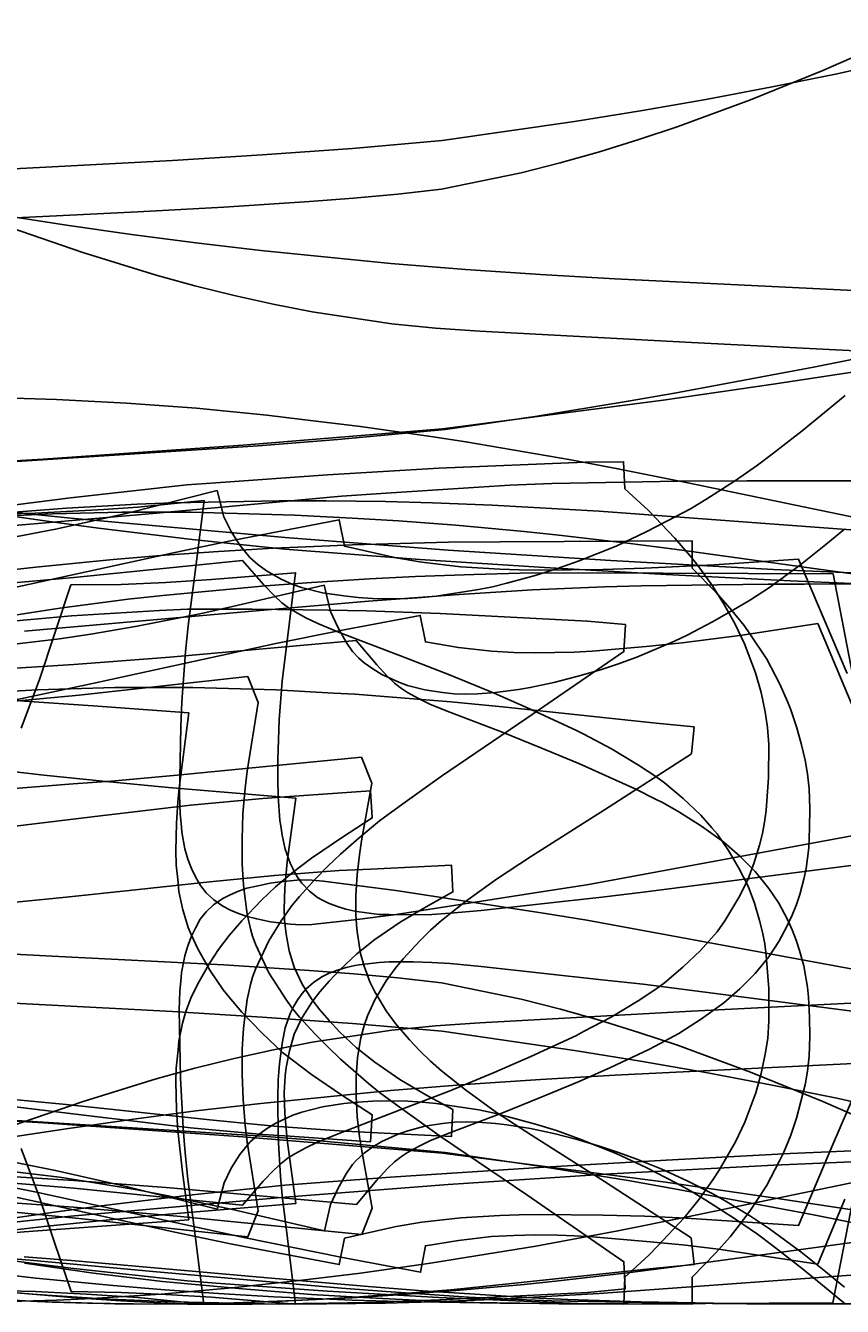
# Model space of a CAD drawing. Header units: millimetres. Extents: x 0 to 1204, y -1 to 532.
# Tile 15 of 16: x 448 to 750, y -1 to 473. Entities that reach past the tile are written whole.
import ezdxf

# ---------------------------------------------------------------- set-up
doc = ezdxf.new("R2010")
doc.units = ezdxf.units.MM
doc.layers.add('1', color=7, linetype='Continuous')
doc.layers.add('19', color=7, linetype='Continuous')

# ---------------------------------------------------------------- blocks, each defined once
blk = doc.blocks.new('PART001')
at = {"layer": '1'}
for points in [[(447.1, 249.2), (534.2, 256.8), (574.5, 260.3), (608.1, 262.8), (635.2, 264.5), (661.9, 265.6), (675.5, 266), (722.6, 266.6), (736, 266.6), (786, 266.7)], [(751, 38.8), (740.9, 14.8), (704.1, 20.3), (690.8, 21.9), (677.5, 23.2), (657.5, 24.9), (650.8, 25.3), (644.7, 25.5), (636.5, 25.6), (628.3, 25.4), (620.1, 25), (607.9, 23.6), (595.6, 21.6), (593.8, 11.8), (564.3, 17.4), (528.3, 24.7), (472.4, 36.9), (451.5, 41.5), (427.2, 46.3)]]:
    blk.add_lwpolyline(points, dxfattribs=at)
blk = doc.blocks.new('PART002')
at = {"layer": '1'}
for points in [[(419.3, 286.3), (449.2, 288.8), (494.6, 292.8), (564.5, 299.1), (581, 300.3), (611.5, 302.3), (626.9, 303.2), (642.4, 303.8), (689.2, 304.7), (714.7, 304.8), (734.5, 304.9), (784.5, 304.9)], [(758.5, 86.9), (746.1, 58.2), (733.8, 29.1), (692.2, 31.8), (676.7, 32.5), (661.3, 32.9), (638, 33.2), (630.3, 33), (623.1, 32.8), (608.7, 31.9), (594.3, 30.3), (584.8, 28.7), (565.6, 24.4), (563.7, 14.6), (534.2, 20.2), (524, 22.2), (502.8, 26.6), (442.3, 39.9)]]:
    blk.add_lwpolyline(points, dxfattribs=at)
blk = doc.blocks.new('PART003')
at = {"layer": '1'}
for points in [[(769.3, 63.4), (742.8, 75), (716, 85.9), (689, 95.9), (674.6, 100.6), (660.1, 105.1), (645.6, 109.2), (631.1, 112.9), (601.5, 119), (585.4, 120.8), (569.1, 122.3), (552.6, 123.5), (520.9, 125.6), (457.4, 128.8), (265.6, 138.9)], [(400.8, 418.1), (501.9, 423.4), (535.1, 425.5), (568.6, 427.9), (601.8, 430.8), (650.8, 437.9), (675.2, 441.9), (699.5, 446.1), (724, 450.7), (748.1, 455.5), (827.1, 473.4)]]:
    blk.add_lwpolyline(points, dxfattribs=at)
blk = doc.blocks.new('PART005')
at = {"layer": '1'}
for points in [[(439.2, 222.8), (451.4, 225.3), (472.3, 229.8), (540.2, 244.6), (564.2, 249.4), (593.7, 255), (595.6, 245.2), (607.8, 243.1), (620.1, 241.8), (628.3, 241.3), (636.4, 241.2), (650.7, 241.4), (657.4, 241.8), (677.4, 243.5), (690.7, 244.9), (712.9, 247.7), (740.9, 252), (753.5, 222)], [(785.9, 0), (735.9, 0.2), (702.3, 0.3), (675.4, 0.8), (648.4, 1.7), (635.1, 2.3), (594.6, 4.9), (574.4, 6.5), (534.2, 10), (464.5, 16.1), (447, 17.5)]]:
    blk.add_lwpolyline(points, dxfattribs=at)
blk = doc.blocks.new('PART006')
at = {"layer": '1'}
for points in [[(442.3, 265.1), (502.8, 278.3), (524, 282.7), (534.2, 284.7), (563.7, 290.4), (565.6, 280.6), (584.8, 276.3), (594.3, 274.7), (608.7, 273), (623.1, 272.1), (630.3, 271.9), (638, 271.8), (661.3, 272), (676.7, 272.5), (702.6, 273.7), (733.8, 275.8), (746.1, 246.8), (751.8, 233.5)], [(784.5, 0), (734.5, 0.1), (714.7, 0.1), (689.2, 0.3), (642.4, 1.2), (626.9, 1.8), (611.5, 2.6), (581, 4.6), (564.5, 5.9), (494.6, 12.1), (449.2, 16.2), (419.3, 18.6)]]:
    blk.add_lwpolyline(points, dxfattribs=at)
blk = doc.blocks.new('PART011')
at = {"layer": '1'}
for points in [[(438.8, 403.2), (462.6, 399.5), (486.7, 396.1), (510.6, 393), (534.6, 390.1), (582.8, 385.3), (610.4, 383.1), (638.2, 381.2), (665.8, 379.6), (875.8, 369.4)], [(905.7, 119.1), (694.1, 108.5), (615.8, 104.1), (599.3, 103), (583.1, 101.4), (553.7, 97), (539.3, 94.1), (524.7, 90.9), (510.2, 87.3), (495.9, 83.4), (468.8, 75), (441.8, 65.7)]]:
    blk.add_lwpolyline(points, dxfattribs=at)
blk = doc.blocks.new('PART014')
at = {"layer": '1'}
for points in [[(814.4, 55.3), (724.6, 51.5), (664.3, 48.2), (604, 44.3), (543.7, 39.6), (464.2, 32.5), (424.5, 28.4)], [(405.5, 297.1), (457.2, 289.6), (474.5, 287.3), (509.2, 283.1), (543.5, 279.5), (593.5, 275.7), (639.7, 272.8), (684.8, 270.2), (730.8, 267.8), (776.5, 265.8)]]:
    blk.add_lwpolyline(points, dxfattribs=at)
blk = doc.blocks.new('PART015')
at = {"layer": '1'}
blk.add_lwpolyline([(58, 311.9), (105.7, 296.7), (150.2, 287.7), (183.6, 281.5), (203.4, 277.8), (224.3, 274.3), (252.5, 270.4), (267.7, 268.5), (290.2, 266.3), (303.2, 265.3), (314.1, 264.5), (337.2, 263.6), (360.4, 263.3), (375.8, 263.4), (402.2, 264.3), (423.6, 265.6), (443.2, 267.1), (465.4, 269), (527.9, 275.3), (535.6, 266.4), (539.7, 262.2), (542.4, 259.7), (544.9, 257.8), (547.3, 256.3), (551.3, 254.1), (555.7, 252), (563.4, 248.8), (588, 239.4), (604.5, 233), (621, 226.2), (634.8, 220.2), (651.5, 212.4), (654.3, 211), (664.5, 205.6), (674.5, 199.6), (681, 195.3), (684.2, 193), (691.1, 187.2), (697.6, 181), (701.7, 176.4), (703.6, 174.1), (707.9, 167.9), (711.7, 161.4), (715.1, 154.8), (717.5, 148.4), (719.4, 142), (720.5, 137.7), (721.3, 133.4), (721.8, 129.1), (722.8, 116.9), (722.8, 104.7), (722.4, 98.4), (721.5, 92.6), (720, 85.4), (718, 78.2), (713.9, 67.4), (710.4, 60.1), (704.4, 49.6), (702, 46), (697, 38.9), (691.4, 31.9), (681.6, 21.4), (678.3, 18.1), (669.4, 10), (669.1, 0), (654.9, 0.1), (600.6, 2.4), (559.3, 4.8), (518, 7.8), (507.3, 8.6), (464.2, 13.3), (437, 16.8), (409.7, 20.9), (376.2, 26.7), (363.8, 29.1), (349.7, 31.7), (318.7, 38.5), (300.4, 42.8), (273.1, 49.7), (234.9, 60.1), (212.7, 66.5), (172.1, 78), (151.5, 42.3), (48.1, 72), (0, 85.8), (12.1, 132.8)], close=True, dxfattribs=at)
at = {"layer": '19'}
blk.add_text('PART015', height=1, dxfattribs=at).set_placement((0, 0))
blk = doc.blocks.new('PART019')
at = {"layer": '1'}
blk.add_lwpolyline([(54.3, 0), (12.1, 164), (0, 211.1), (48.1, 224.9), (151.5, 254.5), (172.2, 218.6), (213.3, 229.3), (225.7, 232.5), (250.5, 238.6), (279, 245), (307.7, 251), (326.9, 254.7), (346.4, 258.2), (366.2, 261.5), (385.3, 264.4), (395.4, 266), (413.5, 268.5), (432.2, 270.8), (451.3, 272.9), (479.9, 275.7), (499.1, 277.3), (518.9, 278.7), (539.4, 279.9), (560.2, 280.8), (568.4, 281.2), (604.2, 282.1), (623.3, 282.3), (694.4, 282.6), (694.4, 272.5), (703.2, 263.6), (708.5, 257.6), (713.6, 251.3), (715.8, 248.2), (722, 238.8), (726.9, 229.6), (729.7, 223.1), (730.9, 220), (733, 213.8), (734.8, 207.6), (736.2, 201.4), (737.1, 196.4), (737.7, 190.8), (738, 183.5), (737.9, 176.3), (737.6, 169), (736.6, 161.3), (735.8, 157.4), (734.3, 151.7), (733, 147.9), (731.4, 144), (729.6, 140), (726.5, 134.2), (722.8, 128.6), (717.7, 122.4), (712.1, 116.7), (706.1, 111.6), (697.9, 105.6), (689.4, 100.2), (680.7, 95.5), (678.3, 94.3), (664.1, 87.6), (652.5, 82.4), (638.5, 76.6), (624.5, 71), (603.7, 63.1), (597.2, 60.4), (593, 58.3), (589, 56.1), (586.7, 54.6), (584.2, 52.7), (581.6, 50.2), (577.6, 45.9), (570.1, 36.9), (501, 43.1), (465.4, 45.8), (435.9, 47.6), (418.6, 48.4), (401.5, 48.9), (384.5, 49.1), (358.7, 49), (333.1, 48.2), (322.1, 47.5), (307.5, 46.7), (281.9, 44.5), (256.2, 41.7), (230.4, 38.3), (204.4, 34.4), (179.7, 30.2), (151.2, 24.9), (102, 15.1)], close=True, dxfattribs=at)
at = {"layer": '19'}
blk.add_text('PART019', height=1, dxfattribs=at).set_placement((0, 0))
blk = doc.blocks.new('PART021')
at = {"layer": '1'}
for points in [[(776.5, 57.7), (730.7, 55.7), (684.8, 53.3), (639.6, 50.7), (582.7, 47), (543.5, 44), (509.2, 40.4), (474.5, 36.2), (457.2, 33.9), (405.5, 26.4)], [(424.4, 295.1), (464.2, 291), (543.6, 283.9), (604, 279.2), (664.3, 275.3), (724.5, 272), (814.4, 268.2)]]:
    blk.add_lwpolyline(points, dxfattribs=at)
blk = doc.blocks.new('PART023')
at = {"layer": '1'}
blk.add_lwpolyline([(57.9, 0), (12, 179.1), (0, 226.1), (48, 239.9), (151.4, 269.6), (172, 233.9), (212.6, 245.4), (234.8, 251.8), (273, 262.2), (300.3, 269.1), (318.6, 273.4), (349.7, 280.2), (363.7, 282.8), (387.3, 287.2), (418.7, 292.4), (436.9, 295.1), (464.1, 298.6), (507.2, 303.3), (517.9, 304.1), (559.3, 307.1), (600.6, 309.5), (654.8, 311.8), (669, 311.9), (669.4, 301.9), (678.2, 293.8), (688, 283.6), (694.2, 276.4), (696.9, 273), (701.9, 265.9), (706.4, 258.8), (710.3, 251.8), (713.8, 244.5), (717.9, 233.7), (720, 226.5), (721.5, 219.3), (722.3, 213.5), (722.8, 207.2), (722.7, 195), (721.8, 182.8), (721.2, 178.5), (720.4, 174.2), (719.3, 169.9), (717.4, 163.5), (715, 157.1), (711.7, 150.5), (706.5, 141.9), (703.6, 137.8), (701.6, 135.5), (697.5, 130.9), (691, 124.7), (684.1, 118.9), (680.9, 116.6), (674.4, 112.3), (664.4, 106.3), (654.2, 100.9), (651.5, 99.5), (634.7, 91.7), (621, 85.7), (604.4, 78.9), (587.9, 72.5), (563.3, 63.1), (555.6, 59.9), (551.3, 57.8), (547.2, 55.6), (544.8, 54.1), (542.3, 52.2), (539.6, 49.7), (535.5, 45.5), (527.9, 36.6), (465.4, 42.9), (443.1, 44.8), (423.5, 46.3), (402.2, 47.6), (375.7, 48.5), (360.4, 48.6), (337.2, 48.3), (314, 47.4), (303.1, 46.6), (290.2, 45.6), (267.6, 43.4), (238, 39.5), (224.2, 37.6), (203.3, 34.1), (183.5, 30.4), (150.2, 24.2), (105.6, 15.1)], close=True, dxfattribs=at)
at = {"layer": '19'}
blk.add_text('PART023', height=1, dxfattribs=at).set_placement((0, 0))
blk = doc.blocks.new('PART026')
at = {"layer": '1'}
for points in [[(440.4, 311.8), (533.6, 317.8), (563.2, 320.1), (602.9, 323.9), (636.2, 328.7), (670.7, 334.3), (687.9, 337.3), (739.4, 346.9), (905.1, 380)], [(765.2, 33.2), (724.4, 39.4), (683.6, 45.3), (601.9, 55.9), (528, 61.9), (454.1, 67.1), (380.2, 71.4)]]:
    blk.add_lwpolyline(points, dxfattribs=at)
blk = doc.blocks.new('PART028')
at = {"layer": '1'}
for points in [[(443.7, 284.1), (458.6, 286.9), (484.7, 292.8), (518.5, 301.2), (520.9, 291.5), (523.7, 286.1), (526.8, 281), (530.5, 276.5), (533.5, 273.9), (536.7, 271.5), (542.2, 268.4), (546.5, 266.5), (549.7, 265.3), (557.5, 263.4), (565.4, 262.2), (570.7, 261.6), (576, 261.3), (581.2, 261.2), (589.1, 261.3), (594.3, 261.6), (599.6, 262.1), (615.3, 264.6), (620.5, 265.6), (625.8, 266.9), (636.3, 269.8), (644.1, 272.2), (652.5, 275.2), (666.2, 280.7), (677.3, 285.9), (688.3, 291.6), (693.8, 294.5), (699.4, 297.9), (710.5, 305), (718.6, 310.6), (724.2, 314.8), (735.2, 323.4), (743.4, 330.1), (751.1, 336.4)], [(765.3, 47.4), (692.7, 32.3), (666.9, 27.1), (636.5, 21.5), (610.5, 17.2), (597.5, 15.2), (571.6, 11.5), (549.9, 8.8), (523.9, 6), (497.7, 3.7), (472, 2.1), (459, 1.5), (407, 0)]]:
    blk.add_lwpolyline(points, dxfattribs=at)
blk = doc.blocks.new('PART029')
at = {"layer": '1'}
for points in [[(443.4, 244.3), (460.1, 246.3), (471.6, 248.1), (488.8, 251), (512, 255.6), (524.1, 258.3), (558.1, 266.2), (560.4, 256.5), (563.1, 250.6), (566.2, 245.1), (568.6, 241.7), (570.9, 239.2), (572.9, 237.5), (576.1, 235.2), (579.5, 233.1), (585.8, 230.3), (589, 229.1), (595.4, 227.4), (601.9, 226.4), (606.3, 226), (610.6, 225.9), (615, 226), (621.5, 226.4), (630.1, 227.6), (634.4, 228.3), (643.1, 230.2), (651.7, 232.4), (660.4, 234.9), (666.8, 237), (673.9, 239.6), (687.8, 245.5), (692.5, 247.7), (701.9, 252.6), (711.2, 257.9), (716, 260.8), (723, 265.4), (734.6, 273.9), (743.9, 281.3), (750.8, 287)], [(759.1, 23.6), (687.7, 13.8), (670.4, 11.6), (644.9, 8.6), (632.2, 7.3), (606.8, 5), (585.5, 3.4), (568.4, 2.3), (547.1, 1.3), (521.6, 0.4), (496, 0), (470.4, 0.3), (457.4, 0.7), (407, 3)]]:
    blk.add_lwpolyline(points, dxfattribs=at)
blk = doc.blocks.new('PART034')
at = {"layer": '1'}
for points in [[(441.8, 398.7), (468.7, 389.4), (495.8, 381), (510.2, 377.1), (524.7, 373.5), (539.2, 370.3), (553.7, 367.4), (583.1, 363), (599.3, 361.4), (615.8, 360.3), (694.1, 356), (905.7, 345.3)], [(875.7, 95), (665.8, 84.8), (638.2, 83.2), (610.3, 81.3), (582.7, 79.1), (534.6, 74.3), (510.6, 71.5), (486.6, 68.3), (462.5, 64.9), (438.8, 61.3)]]:
    blk.add_lwpolyline(points, dxfattribs=at)
blk = doc.blocks.new('PART040')
at = {"layer": '1'}
for points in [[(407, 290.3), (457.5, 292.6), (483.1, 293.2), (508.8, 293.2), (521.7, 292.9), (547.2, 292.1), (568.5, 291), (585.6, 290), (606.8, 288.4), (632.2, 286.1), (645, 284.7), (670.5, 281.7), (687.8, 279.5), (759.1, 269.7)], [(750.8, 6.3), (743.9, 12), (734.6, 19.4), (723, 27.9), (716, 32.5), (706.6, 38.2), (702, 40.8), (692.6, 45.6), (683.2, 49.9), (673.9, 53.7), (666.8, 56.3), (660.4, 58.4), (651.8, 61), (643.1, 63.2), (634.5, 65), (625.8, 66.4), (621.5, 66.9), (615, 67.4), (610.7, 67.5), (606.3, 67.3), (601.9, 66.9), (595.4, 65.9), (589.1, 64.2), (585.8, 63.1), (579.5, 60.2), (576.1, 58.2), (572.9, 55.9), (570, 53.2), (568.6, 51.7), (566.2, 48.2), (563.2, 42.7), (560.4, 36.9), (558.2, 27.1), (524.1, 35), (500.3, 40.1), (488.8, 42.3), (471.6, 45.2), (460.1, 47), (443.5, 49)]]:
    blk.add_lwpolyline(points, dxfattribs=at)
blk = doc.blocks.new('PART041')
at = {"layer": '1'}
for points in [[(755, 44.1), (746.5, 0.5), (652.2, 0), (630.7, 0.3), (613.5, 0.6), (591.9, 1.4), (574.9, 2.3), (553.4, 3.6), (527.8, 5.6), (498.2, 8.4), (472.7, 11.5), (447.1, 15.1)], [(445.9, 213.3), (452.6, 231.3), (458.2, 248), (464.3, 266.3), (482.9, 266.5), (499.5, 267.2), (516.3, 268.3), (547.5, 270.8), (544.5, 246.6), (542.5, 230.6), (541.4, 216.3), (540.9, 201.7), (540.9, 194.5), (541.1, 187.9), (541.7, 179.1), (542, 177.1), (542.5, 173.6), (543.7, 168.5), (545.5, 163.3), (546.8, 160.5), (548.2, 158.1), (549.8, 155.8), (552.6, 152.9), (555.6, 150.6), (557.2, 149.7), (560, 148.3), (563, 147.2), (566.1, 146.2), (569.5, 145.5), (571.1, 145.3), (578.5, 144.3), (582.2, 144.2), (591.2, 144.1), (598, 144.3), (604.7, 144.7), (616.3, 145.8), (660.9, 150.7), (676.2, 152.5), (812.9, 170)]]:
    blk.add_lwpolyline(points, dxfattribs=at)
blk = doc.blocks.new('PART042')
at = {"layer": '1'}
blk.add_lwpolyline([(54.2, 282.6), (102, 267.4), (151.2, 257.7), (179.7, 252.4), (204.4, 248.2), (230.4, 244.3), (256.1, 240.8), (281.9, 238.1), (307.5, 235.9), (322.1, 235.1), (333.1, 234.4), (358.7, 233.6), (384.4, 233.5), (401.4, 233.7), (418.6, 234.2), (435.9, 235), (465.4, 236.8), (500.9, 239.5), (570, 245.7), (577.6, 236.7), (581.5, 232.4), (584.2, 229.9), (586.7, 227.9), (589, 226.4), (593, 224.3), (597.2, 222.2), (603.7, 219.5), (624.4, 211.6), (638.4, 206), (652.4, 200.2), (673.5, 190.7), (680.6, 187.1), (683.6, 185.6), (689.4, 182.3), (697.9, 177), (706.1, 171), (712.1, 165.8), (717.7, 160.2), (722.8, 153.9), (726.5, 148.4), (729.6, 142.6), (731.4, 138.6), (732.9, 134.7), (734.2, 130.9), (735.8, 125.2), (737.1, 117.4), (737.5, 113.6), (737.9, 106.3), (738, 99.1), (737.7, 91.8), (737.1, 86.2), (736.2, 81.2), (734.7, 75), (733, 68.8), (730.9, 62.6), (728.3, 56.2), (726.8, 53), (721.9, 43.8), (715.8, 34.4), (711.1, 28.2), (708.5, 24.9), (703.2, 19), (694.4, 10), (694.4, 0), (623.3, 0.3), (585.9, 0.9), (568.4, 1.4), (560.2, 1.8), (539.4, 2.7), (518.9, 3.9), (499.1, 5.3), (479.9, 6.9), (451.3, 9.6), (432.2, 11.8), (413.5, 14.1), (395.4, 16.6), (385.3, 18.1), (366.2, 21), (346.4, 24.4), (326.8, 27.9), (307.6, 31.6), (279, 37.6), (250.5, 44), (213.2, 53.2), (172.2, 63.9), (151.5, 28.1), (48.1, 57.7), (0, 71.5), (12.1, 118.6)], close=True, dxfattribs=at)
at = {"layer": '19'}
blk.add_text('PART042', height=1, dxfattribs=at).set_placement((0, 0))
blk = doc.blocks.new('PART047')
at = {"layer": '1'}
for points in [[(407.1, 336.5), (459, 334.9), (484.9, 333.6), (510.8, 331.7), (536.9, 329.1), (549.9, 327.6), (571.6, 324.9), (597.6, 321.3), (610.6, 319.3), (649.5, 312.6), (666.9, 309.3), (692.8, 304.1), (765.4, 289)], [(751.2, 0), (743.4, 6.4), (735.3, 13), (724.2, 21.7), (718.6, 25.9), (710.5, 31.5), (699.5, 38.5), (693.8, 41.9), (688.4, 44.9), (677.4, 50.6), (666.3, 55.7), (652.6, 61.2), (644.2, 64.3), (636.4, 66.6), (625.9, 69.5), (620.6, 70.8), (615.4, 71.9), (599.6, 74.3), (594.4, 74.8), (589.1, 75.1), (581.3, 75.3), (576, 75.1), (570.7, 74.8), (565.4, 74.3), (557.5, 73), (549.8, 71.1), (546.5, 69.9), (540.2, 67), (536.7, 64.9), (533.5, 62.6), (530.6, 59.9), (526.8, 55.4), (523.7, 50.3), (521, 44.9), (518.5, 35.2), (484.7, 43.6), (458.6, 49.5), (443.8, 52.4)]]:
    blk.add_lwpolyline(points, dxfattribs=at)
blk = doc.blocks.new('PART052')
at = {"layer": '1'}
for points in [[(827, 58.4), (748, 76.3), (724, 81.1), (699.5, 85.7), (675.2, 89.9), (650.8, 93.9), (601.8, 101), (568.6, 103.9), (535.1, 106.3), (501.9, 108.4), (400.7, 113.7)], [(393.4, 399.7), (489.1, 404.5), (520.9, 406.2), (552.6, 408.3), (569, 409.5), (585.4, 411), (601.5, 412.8), (631, 418.9), (645.5, 422.6), (660.1, 426.7), (674.6, 431.2), (688.9, 435.9), (716, 445.9), (742.8, 456.8), (769.3, 468.4)]]:
    blk.add_lwpolyline(points, dxfattribs=at)
blk = doc.blocks.new('PART053')
at = {"layer": '1'}
blk.add_lwpolyline([(15.7, 224.5), (55.4, 219.2), (180.9, 202.3), (259.8, 191.6), (268.4, 190.4), (268.4, 150.3), (325.3, 145.2), (336.7, 144.3), (354.6, 143.7), (372.5, 143.9), (384.5, 144.3), (396.4, 144.9), (426.3, 147.1), (462.5, 150.7), (485.8, 153.2), (515.8, 156.4), (539.7, 158.7), (563.7, 160.5), (575.4, 161.1), (605.3, 162.5), (605.8, 152.6), (595.9, 147.1), (586.2, 141.4), (576.9, 135), (570.2, 129.7), (563.9, 123.8), (559.9, 119.6), (556.5, 115.6), (553.7, 111.9), (549.9, 106.1), (547, 99.9), (545.2, 93.8), (544, 87.6), (543.7, 84.5), (543.5, 82.3), (543.3, 78.4), (543.5, 70.6), (544.4, 60.8), (547.6, 37.3), (512.2, 34.3), (500.5, 33.3), (477.3, 31.1), (454.2, 28.7), (439.5, 27), (433.1, 26.1), (390, 20.2), (338.1, 12.8), (312.1, 9.6), (307.5, 9.1), (287.2, 7), (277.5, 6.1), (263.5, 4.8), (247.4, 3.7), (237.5, 3), (213.3, 1.7), (180.7, 0.5), (139.5, 0), (90, 0.1), (40.1, 0.6), (0, 1.1), (10.1, 152.1)], close=True, dxfattribs=at)
at = {"layer": '19'}
blk.add_text('PART053', height=1, dxfattribs=at).set_placement((0, 0))
blk = doc.blocks.new('PART054')
at = {"layer": '1'}
blk.add_lwpolyline([(0, 189.8), (48.1, 203.5), (151.8, 232.8), (172.4, 197), (213.2, 208), (220.8, 210.1), (273.4, 223.4), (300.6, 229.6), (349.7, 239.6), (364, 242), (375.9, 244), (398.5, 247.6), (418.9, 250.3), (437.1, 252.4), (464.5, 254.9), (497.1, 256.8), (507.5, 257.3), (518.2, 257.3), (531.4, 257.3), (559.7, 257), (573.8, 256.7), (601.1, 255.7), (655.6, 252.9), (669.7, 251.6), (669.1, 241.6), (633.2, 216.9), (601.6, 195.5), (587.2, 185.2), (578.6, 178.9), (571, 172.6), (564.2, 166.6), (559.5, 162.1), (554.8, 157.4), (548.9, 150.9), (546.2, 147.7), (542.2, 141.9), (537.6, 134.5), (532.7, 124), (531.6, 121), (530.8, 118.3), (529.6, 112.8), (528.4, 104.3), (528.2, 102), (527.7, 94.4), (527.7, 85.1), (528.1, 75.7), (528.8, 66.2), (529.6, 60), (533.7, 34.5), (529.8, 24.9), (467.4, 31.7), (442.1, 34.2), (423.1, 35.8), (400.2, 37.7), (373, 39.1), (357.4, 39.7), (326.1, 40.1), (310.5, 39.9), (300.3, 39.6), (286.2, 39.1), (263.1, 37.9), (232.8, 35.7), (197.7, 32.5), (177.4, 30.3), (99.4, 22.1), (53.7, 0), (13.6, 141.7)], close=True, dxfattribs=at)
at = {"layer": '19'}
blk.add_text('PART054', height=1, dxfattribs=at).set_placement((0, 0))
blk = doc.blocks.new('PART055')
at = {"layer": '1'}
blk.add_lwpolyline([(0, 175.1), (48.1, 188.9), (151.7, 218.8), (172.5, 182.9), (213.8, 193), (231.9, 197.2), (260.5, 203.4), (279.6, 207.1), (308.3, 212.1), (337, 216.6), (366.9, 220.5), (386.3, 222.6), (395.9, 223.6), (423.1, 225.9), (451.9, 227.5), (480.6, 228.3), (509.4, 228.3), (540.3, 227.4), (561.5, 226.2), (569.6, 225.8), (605, 223), (624.1, 221.2), (681.1, 215.1), (695.1, 213.7), (694.1, 203.8), (661.9, 183), (634.9, 165.9), (621.9, 157.3), (610.5, 149.1), (601.6, 142), (597.5, 138.4), (593.5, 134.5), (587.4, 127.9), (584.4, 124.3), (581.1, 119.7), (576.9, 112.7), (574.1, 106.7), (572.9, 103.2), (571.7, 98.6), (570.4, 91.3), (570.3, 89.3), (569.9, 84.3), (569.9, 77), (570.3, 69.5), (571.2, 61.9), (572, 56.8), (575.9, 35.5), (572, 25.8), (503.7, 32.6), (465.2, 35.9), (434, 38.1), (416.5, 39.2), (381.7, 40.6), (355.7, 41.1), (329.6, 41), (319.6, 40.7), (303.6, 40.3), (277.6, 39.1), (251.5, 37.4), (233.9, 36.1), (199, 33.1), (173.8, 30.6), (96.1, 22.1), (50.5, 0), (13.9, 127.1)], close=True, dxfattribs=at)
at = {"layer": '19'}
blk.add_text('PART055', height=1, dxfattribs=at).set_placement((0, 0))
blk = doc.blocks.new('PART056')
at = {"layer": '1'}
blk.add_lwpolyline([(0, 67.4), (13.6, 115.5), (53.7, 257.3), (99.4, 235.2), (177.4, 226.9), (197.7, 224.8), (232.8, 221.6), (263.1, 219.4), (286.2, 218.1), (300.3, 217.7), (310.4, 217.3), (334, 217.2), (357.4, 217.6), (387.3, 218.8), (400.2, 219.6), (423.1, 221.5), (442.1, 223.1), (467.4, 225.5), (529.8, 232.4), (533.7, 222.8), (529.6, 197.3), (528.8, 191), (528, 181.5), (527.7, 172.1), (527.7, 162.9), (528.2, 155.3), (528.4, 153), (529.6, 144.4), (530.8, 138.9), (531.6, 136.2), (532.7, 133.3), (537.6, 122.7), (544.1, 112.5), (546.2, 109.6), (548.9, 106.3), (554.8, 99.9), (559.5, 95.2), (564.2, 90.7), (574.5, 81.7), (578.6, 78.4), (587.2, 72), (601.6, 61.8), (633.2, 40.4), (669.1, 15.7), (669.6, 5.7), (655.6, 4.3), (601.1, 1.6), (573.8, 0.6), (559.7, 0.3), (531.4, 0), (518.1, 0), (507.5, 0), (482.8, 1.2), (464.5, 2.4), (437.1, 4.8), (409.8, 8.1), (398.5, 9.7), (375.9, 13.2), (364, 15.3), (349.7, 17.7), (300.6, 27.6), (273.4, 33.8), (220.8, 47.2), (213.2, 49.2), (172.4, 60.3), (151.8, 24.4), (48.1, 53.8)], close=True, dxfattribs=at)
at = {"layer": '19'}
blk.add_text('PART056', height=1, dxfattribs=at).set_placement((0, 0))
blk = doc.blocks.new('PART058')
at = {"layer": '1'}
blk.add_lwpolyline([(0, 53.2), (13.8, 101.3), (50.4, 228.3), (96.1, 206.3), (173.8, 197.7), (199, 195.3), (233.9, 192.3), (251.4, 190.9), (277.6, 189.3), (303.6, 188.1), (319.5, 187.6), (329.6, 187.3), (355.7, 187.3), (381.7, 187.8), (416.4, 189.2), (434, 190.2), (465.1, 192.6), (479.2, 193.6), (503.7, 195.8), (571.9, 202.5), (575.8, 192.9), (571.9, 171.5), (571.2, 166.4), (570.3, 158.9), (569.8, 151.4), (569.8, 144), (570.2, 139), (570.4, 137.1), (571.6, 129.8), (572.9, 125.1), (575, 119.3), (576.8, 115.6), (581, 108.6), (584.4, 104), (589.7, 97.8), (593.5, 93.8), (597.5, 90), (601.6, 86.4), (610.4, 79.3), (621.9, 71), (634.9, 62.5), (661.9, 45.4), (694, 24.5), (695.1, 14.6), (681.1, 13.3), (624, 7.2), (605, 5.3), (569.6, 2.6), (561.4, 2.1), (540.2, 1), (509.3, 0), (480.6, 0.1), (451.8, 0.9), (423.1, 2.5), (395.8, 4.8), (386.3, 5.8), (366.9, 7.9), (337, 11.8), (308.2, 16.2), (279.6, 21.3), (250.9, 26.9), (231.9, 31.1), (213.8, 35.4), (194.2, 40.1), (172.5, 45.5), (151.6, 9.6), (48.1, 39.4)], close=True, dxfattribs=at)
at = {"layer": '19'}
blk.add_text('PART058', height=1, dxfattribs=at).set_placement((0, 0))
blk = doc.blocks.new('PART061')
at = {"layer": '1'}
for points in [[(815.6, 112.6), (655.4, 142.2), (640.1, 144.6), (584.6, 153.2), (557.7, 156.6), (553.5, 157), (549.2, 157.1), (541.8, 156.4), (538.1, 155.9), (533, 154.8), (529.5, 154), (526.4, 152.9), (523.3, 151.6), (520.6, 150.2), (517.1, 147.8), (514.4, 145.2), (512.2, 142.5), (510.5, 139.5), (508.9, 136.2), (507.6, 132.7), (506.5, 128.9), (505.3, 122.8), (505.1, 120.9), (504.6, 115.9), (504.4, 108.9), (504.9, 83.8), (505.9, 65.2), (506.6, 56), (507.6, 46.3), (510.4, 24.4), (513.5, 0), (489.1, 2.4), (470.1, 3.7), (451.2, 4.6), (430.1, 5.1)], [(436.8, 292.7), (462.6, 294.7), (488.8, 296.2), (502, 296.7), (541.4, 297.4), (558.8, 297.4), (580.8, 297.2), (598.2, 296.7), (620.3, 295.8), (659.9, 293.6), (756.5, 286.5)]]:
    blk.add_lwpolyline(points, dxfattribs=at)
blk = doc.blocks.new('PART071')
at = {"layer": '1'}
for points in [[(380.1, 308.6), (454, 312.9), (528, 318.1), (601.9, 324.1), (683.6, 334.7), (724.4, 340.6), (765.2, 346.8)], [(905.1, 0), (739.3, 33.1), (687.8, 42.7), (670.7, 45.7), (636.1, 51.3), (602.9, 56.1), (552.5, 60.8), (533.6, 62.3), (440.4, 68.2)]]:
    blk.add_lwpolyline(points, dxfattribs=at)
blk = doc.blocks.new('PART073')
at = {"layer": '1'}
for points in [[(756.6, 11), (660, 3.9), (620.4, 1.7), (598.2, 0.8), (580.8, 0.3), (558.9, 0.1), (541.5, 0), (502.1, 0.8), (475.8, 1.9), (449.9, 3.7), (436.9, 4.8)], [(430.1, 292.4), (451.2, 292.9), (476.5, 294.2), (489.1, 295.1), (513.6, 297.5), (510.5, 273.1), (507.7, 251.2), (506.7, 241.5), (505.4, 223), (505, 213.7), (504.5, 188.6), (504.7, 181.6), (505.2, 176.6), (505.4, 174.7), (506.5, 168.6), (507.6, 164.8), (509, 161.3), (510.5, 158), (512.3, 155), (514.4, 152.3), (517.2, 149.7), (520.6, 147.3), (523.4, 145.9), (526.4, 144.6), (529.6, 143.5), (533.1, 142.6), (538.2, 141.6), (545.6, 140.7), (549.3, 140.4), (553.5, 140.5), (570.3, 142.4), (584.7, 144.3), (640.1, 152.9), (655.4, 155.3), (815.7, 184.9)]]:
    blk.add_lwpolyline(points, dxfattribs=at)
blk = doc.blocks.new('PART075')
at = {"layer": '1'}
blk.add_lwpolyline([(14.9, 250.1), (54.6, 244.6), (180.1, 227.3), (258.7, 216.2), (267.2, 215), (267.2, 174.9), (296.2, 172.3), (315.5, 170.4), (325.2, 169.7), (341.8, 169.1), (358.5, 169.3), (369.6, 169.8), (380.8, 170.5), (391.9, 171.4), (425.2, 174.8), (455.8, 178.5), (475.2, 180.8), (508.6, 184.7), (535.4, 187.2), (545.3, 187.9), (575.3, 190), (575.9, 180), (564.5, 172.7), (553.4, 165.1), (546.2, 159.7), (540.1, 154.5), (534.9, 149.6), (527.6, 141.9), (522.9, 136.5), (519, 131.3), (515.7, 126.3), (511.3, 118.6), (508.7, 113.3), (506.9, 108.4), (505.6, 104), (504.3, 97.3), (504, 94), (503.3, 87.4), (503.2, 82.3), (503.4, 72), (503.9, 64.3), (505.6, 48.8), (507.9, 31.2), (472.4, 28.6), (447, 26.8), (427, 25), (409.1, 23.1), (393.3, 21.2), (384.3, 20.2), (307.4, 10.4), (287, 8.1), (277.3, 7.2), (254.9, 5.1), (247.2, 4.5), (236.4, 3.7), (209.8, 2.1), (192, 1.2), (175.2, 0.6), (135.6, 0), (88, 0.1), (40, 0.6), (0, 1), (10.1, 177)], close=True, dxfattribs=at)
at = {"layer": '19'}
blk.add_text('PART075', height=1, dxfattribs=at).set_placement((0, 0))
blk = doc.blocks.new('PART078')
at = {"layer": '1'}
for points in [[(812.9, 100.8), (676.3, 118.4), (660.9, 120.1), (616.3, 125), (604.7, 126.1), (598, 126.5), (591.2, 126.7), (582.2, 126.7), (578.5, 126.5), (571.1, 125.6), (569.5, 125.4), (566.2, 124.6), (563, 123.7), (560, 122.5), (557.2, 121.2), (554.1, 119.1), (551.4, 116.7), (549.9, 115), (548.3, 112.8), (546.8, 110.3), (545.5, 107.6), (543.7, 102.3), (542.6, 97.2), (542.1, 93.7), (541.5, 88.9), (541.1, 83), (540.9, 76.4), (541.1, 61.8), (541.9, 47.3), (542.5, 40.2), (544.5, 24.3), (547.5, 0), (516.3, 2.6), (499.5, 3.6), (482.9, 4.3), (464.4, 4.6), (458.2, 22.8), (452.6, 39.5), (445.9, 57.6)], [(434.6, 253.7), (460.2, 257.7), (485.5, 261), (498.3, 262.4), (536.4, 266), (553.4, 267.2), (574.9, 268.6), (591.9, 269.4), (613.5, 270.2), (630.7, 270.6), (652.2, 270.8), (746.6, 270.4), (755, 226.8)]]:
    blk.add_lwpolyline(points, dxfattribs=at)
blk = doc.blocks.new('PART083')
at = {"layer": '1'}
blk.add_lwpolyline([(14.9, 0), (10.1, 73), (0, 249.1), (40.1, 249.5), (88, 250), (135.6, 250.1), (175.2, 249.4), (192.1, 248.8), (209.8, 248), (236.5, 246.4), (247.3, 245.6), (254.9, 245), (277.3, 242.9), (287.1, 242), (307.4, 239.7), (384.3, 229.9), (393.3, 228.8), (409.1, 227), (427, 225.1), (447, 223.3), (472.5, 221.5), (507.9, 218.9), (504.4, 191), (503.9, 185.8), (503.4, 178.1), (503.2, 167.8), (503.3, 162.7), (504, 156.1), (504.3, 152.8), (505.7, 146), (507.7, 139.5), (508.8, 136.8), (511.3, 131.5), (515.7, 123.7), (520.7, 116.4), (522.9, 113.6), (527.6, 108.1), (535, 100.4), (542.7, 93.2), (546.2, 90.4), (553.4, 85), (564.6, 77.4), (575.9, 70.1), (575.3, 60.1), (545.4, 62.2), (535.5, 62.8), (508.6, 65.3), (475.3, 69.2), (455.9, 71.6), (425.2, 75.3), (391.9, 78.7), (380.8, 79.6), (369.7, 80.3), (358.6, 80.7), (341.9, 80.9), (325.2, 80.4), (315.5, 79.7), (296.2, 77.8), (267.2, 75.1), (267.2, 35), (258.7, 33.8), (180.1, 22.8), (54.6, 5.5)], close=True, dxfattribs=at)
at = {"layer": '19'}
blk.add_text('PART083', height=1, dxfattribs=at).set_placement((0, 0))
blk = doc.blocks.new('PART084')
at = {"layer": '1'}
blk.add_lwpolyline([(15.6, 0), (10.1, 72.5), (0, 223.5), (40, 224), (89.9, 224.5), (139.5, 224.6), (180.7, 224), (213.2, 222.9), (237.5, 221.6), (247.3, 220.9), (263.5, 219.8), (277.4, 218.5), (287.1, 217.6), (307.4, 215.5), (312.1, 215), (338, 211.8), (390, 204.4), (433, 198.5), (439.4, 197.6), (454.2, 195.9), (477.3, 193.5), (500.4, 191.3), (512.2, 190.3), (547.6, 187.3), (544.4, 163.8), (543.5, 154), (543.3, 146.2), (543.4, 142.3), (543.6, 140.1), (544, 137), (545.1, 130.8), (547, 124.7), (549.9, 118.5), (553.7, 112.6), (556.5, 109), (559.9, 105), (563.8, 100.8), (570.1, 94.9), (576.8, 89.6), (586.1, 83.2), (595.8, 77.5), (605.7, 72), (605.3, 62.1), (575.4, 63.5), (563.6, 64.1), (539.6, 65.9), (515.8, 68.2), (485.7, 71.4), (462.5, 73.9), (426.2, 77.4), (396.4, 79.7), (384.4, 80.3), (372.5, 80.7), (354.6, 80.9), (336.7, 80.3), (325.3, 79.4), (268.3, 74.3), (268.3, 34.2), (259.8, 33), (180.8, 22.2), (55.4, 5.4)], close=True, dxfattribs=at)
at = {"layer": '19'}
blk.add_text('PART084', height=1, dxfattribs=at).set_placement((0, 0))

msp = doc.modelspace()

# ---------------------------------------------------------------- block references
for name in ['PART003', 'PART052', 'PART011', 'PART034', 'PART026', 'PART071', 'PART047', 'PART028', 'PART014', 'PART021', 'PART006', 'PART002', 'PART073', 'PART061', 'PART029', 'PART040', 'PART041', 'PART078', 'PART005', 'PART001']:
    msp.add_blockref(name, (0, 0))
ref = msp.add_blockref('PART015', (0, 0))
ref.add_attrib('AOF_MIRROR_ALLOWED', '1', (0, 0), dxfattribs={"height": 2.5})
ref.add_attrib('AOF_COORDINATE_SYSTEM', 'x_width_y_length', (0, 0), dxfattribs={"height": 2.5})
ref = msp.add_blockref('PART023', (0, 0))
ref.add_attrib('AOF_MIRROR_ALLOWED', '1', (0, 0), dxfattribs={"height": 2.5})
ref.add_attrib('AOF_COORDINATE_SYSTEM', 'x_width_y_length', (0, 0), dxfattribs={"height": 2.5})
ref = msp.add_blockref('PART019', (0, 0))
ref.add_attrib('AOF_MIRROR_ALLOWED', '1', (0, 0), dxfattribs={"height": 2.5})
ref.add_attrib('AOF_COORDINATE_SYSTEM', 'x_width_y_length', (0, 0), dxfattribs={"height": 2.5})
ref = msp.add_blockref('PART042', (0, 0))
ref.add_attrib('AOF_MIRROR_ALLOWED', '1', (0, 0), dxfattribs={"height": 2.5})
ref.add_attrib('AOF_COORDINATE_SYSTEM', 'x_width_y_length', (0, 0), dxfattribs={"height": 2.5})
ref = msp.add_blockref('PART054', (0, 0))
ref.add_attrib('AOF_MIRROR_ALLOWED', '1', (0, 0), dxfattribs={"height": 2.5})
ref.add_attrib('AOF_COORDINATE_SYSTEM', 'x_width_y_length', (0, 0), dxfattribs={"height": 2.5})
ref = msp.add_blockref('PART056', (0, 0))
ref.add_attrib('AOF_MIRROR_ALLOWED', '1', (0, 0), dxfattribs={"height": 2.5})
ref.add_attrib('AOF_COORDINATE_SYSTEM', 'x_width_y_length', (0, 0), dxfattribs={"height": 2.5})
ref = msp.add_blockref('PART075', (0, 0))
ref.add_attrib('AOF_MIRROR_ALLOWED', '1', (0, 0), dxfattribs={"height": 2.5})
ref.add_attrib('AOF_COORDINATE_SYSTEM', 'x_width_y_length', (0, 0), dxfattribs={"height": 2.5})
ref = msp.add_blockref('PART083', (0, 0))
ref.add_attrib('AOF_MIRROR_ALLOWED', '1', (0, 0), dxfattribs={"height": 2.5})
ref.add_attrib('AOF_COORDINATE_SYSTEM', 'x_width_y_length', (0, 0), dxfattribs={"height": 2.5})
ref = msp.add_blockref('PART055', (0, 0))
ref.add_attrib('AOF_MIRROR_ALLOWED', '1', (0, 0), dxfattribs={"height": 2.5})
ref.add_attrib('AOF_COORDINATE_SYSTEM', 'x_width_y_length', (0, 0), dxfattribs={"height": 2.5})
ref = msp.add_blockref('PART058', (0, 0))
ref.add_attrib('AOF_MIRROR_ALLOWED', '1', (0, 0), dxfattribs={"height": 2.5})
ref.add_attrib('AOF_COORDINATE_SYSTEM', 'x_width_y_length', (0, 0), dxfattribs={"height": 2.5})
ref = msp.add_blockref('PART084', (0, 0))
ref.add_attrib('AOF_MIRROR_ALLOWED', '1', (0, 0), dxfattribs={"height": 2.5})
ref.add_attrib('AOF_COORDINATE_SYSTEM', 'x_width_y_length', (0, 0), dxfattribs={"height": 2.5})
ref = msp.add_blockref('PART053', (0, 0))
ref.add_attrib('AOF_MIRROR_ALLOWED', '1', (0, 0), dxfattribs={"height": 2.5})
ref.add_attrib('AOF_COORDINATE_SYSTEM', 'x_width_y_length', (0, 0), dxfattribs={"height": 2.5})

doc.saveas('drawing.dxf')
